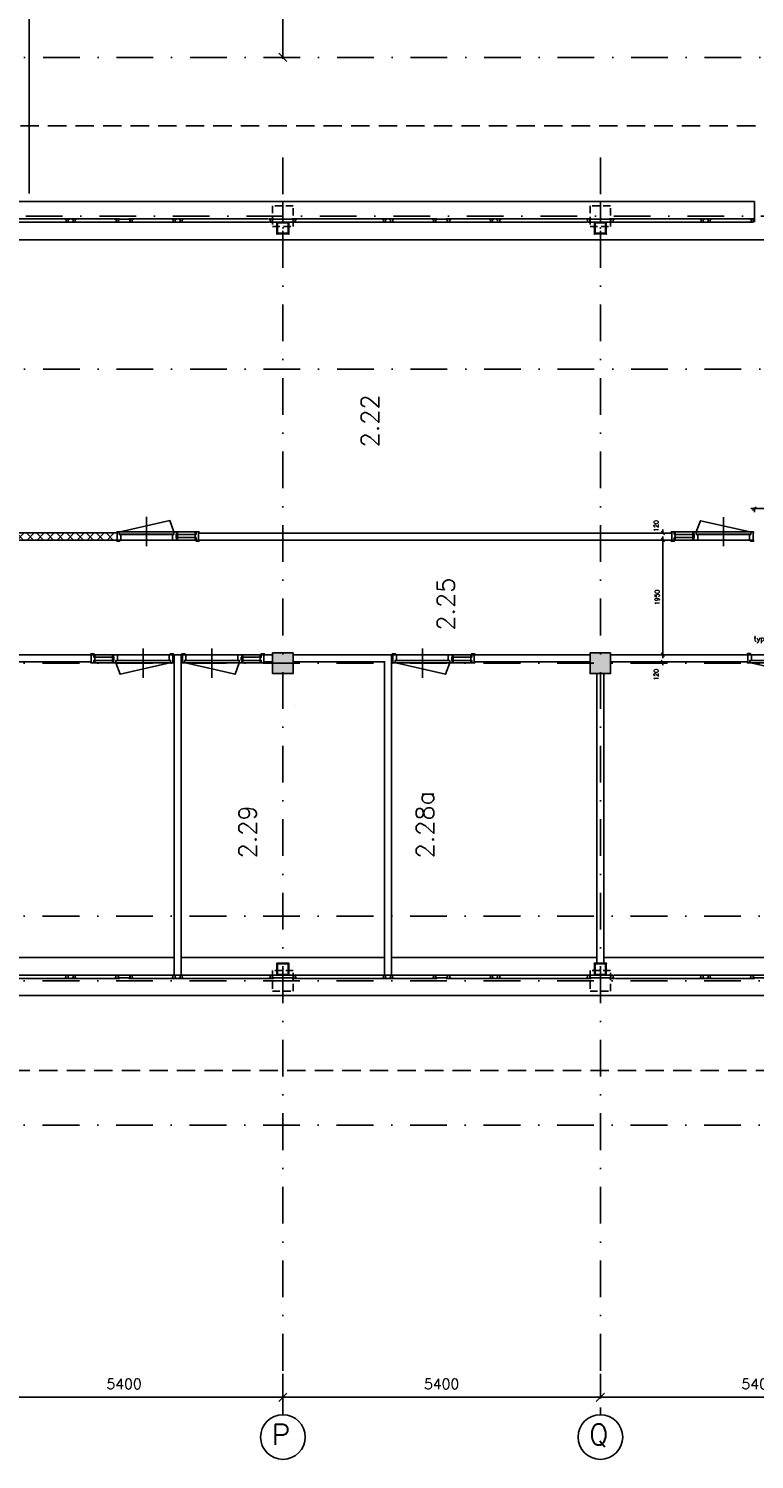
# Model space of a CAD drawing. Extents: x -33346 to 151546, y -8083 to 129543.
# Tile 31 of 68: x 50458 to 62802, y 24112 to 48437. Entities that reach past the tile are written whole.
import ezdxf

# ---------------------------------------------------------------- set-up
doc = ezdxf.new("R2010")
doc.units = 0
doc.header["$LTSCALE"] = 50
doc.header["$MEASUREMENT"] = 0
doc.header["$PDSIZE"] = -1
for name, pattern in [('DASHED', [0.75, 0.5, -0.25]), ('HIDDEN', [9.375, 6.25, -3.125]), ('XREF2$0$DASHDOT', [25, 12.5, -6.25, 0, -6.25])]:
    doc.linetypes.add(name, pattern=pattern)
doc.layers.get('0').update_dxf_attribs({"linetype": 'CONTINUOUS'})
doc.layers.get('DEFPOINTS').update_dxf_attribs({"linetype": 'CONTINUOUS'})
for name, color, linetype in [('1', 7, 'CONTINUOUS'), ('_BESTAAND_ONGEWIJZIGD', 8, 'CONTINUOUS'), ('_DETAILNUMMERS', 4, 'CONTINUOUS'), ('_KOLOMBESTAAND', 212, 'CONTINUOUS'), ('A--A28--_F-2--', 7, 'CONTINUOUS'), ('A--L$7A1-_STRAMIEN', 1, 'CONTINUOUS'), ('A--L21--', 3, 'CONTINUOUS'), ('A--L21A4_BUITENWAND', 4, 'CONTINUOUS'), ('A--L22--SOLID', 111, 'CONTINUOUS'), ('A--L28--', 7, 'CONTINUOUS'), ('A--L28--_F-2--', 7, 'CONTINUOUS'), ('A--L31--', 2, 'CONTINUOUS'), ('A--L32--', 7, 'CONTINUOUS'), ('A--L32--_F-2--', 7, 'CONTINUOUS'), ('A--L32--_F123-', 1, 'CONTINUOUS'), ('A--M$1A-_F123-', 1, 'CONTINUOUS'), ('A--T$1A-_F123-_RNR', 4, 'CONTINUOUS'), ('A--T01A-70_TEKST', 5, 'CONTINUOUS'), ('L1', 1, 'CONTINUOUS'), ('TEKST_KOZIJNMERK', 2, 'CONTINUOUS'), ('X--LR---_CP', 7, 'CONTINUOUS'), ('XREF2$0$A--L$7A1-_STRAMIEN', 1, 'CONTINUOUS'), ('XREF2$0$A--L$7A3-_STRAMIEN', 3, 'CONTINUOUS'), ('XREF2$0$A--L$7AC3-_STRAMIE', 3, 'XREF2$0$DASHDOT'), ('XREF2$0$A--M$1A-_F123-', 1, 'CONTINUOUS'), ('XREF2$0$A--T$7A8-_STRAMIEN', 8, 'XREF2$0$DASHDOT')]:
    doc.layers.add(name, color=color, linetype=linetype)
doc.styles.add('ALFA-0_25', font='ROMANS')
doc.styles.add('B-01', font='SIMPLEX.SHX', dxfattribs={"width": 0.8, "height": 4.5})
doc.styles.add('XREF2$0$HIEMSTRA', font='romans.shx')
doc.dimstyles.new('STANDARD$0', dxfattribs={"dimscale": 50, "dimtxt": 2.5, "dimasz": 2, "dimexe": 2, "dimexo": 0, "dimgap": 2, "dimtad": 1, "dimdec": 0, "dimzin": 0, "dimtxsty": 'ALFA-0_25', "dimblk1": 'OBLIQUE', "dimblk2": 'OBLIQUE', "dimsah": 1, "dimcen": -3, "dimdle": 2, "dimclrd": 1, "dimclre": 1, "dimclrt": 2, "dimazin": 3, "dimtfac": 0.666667, "dimtofl": 0, "dimtmove": 0, "dimatfit": 3, "dimtvp": 0.833333, "dimtolj": 1, "dimtzin": 0})
doc.dimstyles.new('XREF2$0$STANDARD', dxfattribs={"dimscale": 70, "dimtxt": 2.5, "dimasz": 2, "dimexe": 0.3, "dimexo": 0.3, "dimgap": 2, "dimtad": 1, "dimdec": 0, "dimzin": 0, "dimtxsty": 'XREF2$0$HIEMSTRA', "dimblk1": 'XREF2$0$_OBLIQUE', "dimblk2": 'XREF2$0$_OBLIQUE', "dimsah": 1, "dimcen": -0.09, "dimdle": 0.3, "dimclrd": 1, "dimclre": 1, "dimclrt": 4, "dimazin": 3, "dimtfac": 1, "dimtdec": 4, "dimtix": 1, "dimtofl": 0, "dimtmove": 0, "dimatfit": 3, "dimtvp": 625, "dimtolj": 1, "dimtzin": 0})

# ---------------------------------------------------------------- blocks, each defined once
blk = doc.blocks.new('6432')
at = {"layer": '1', "color": 1, "linetype": 'CONTINUOUS'}
blk.add_line((0, 0), (0, 80), dxfattribs=at)
at = {"layer": '_BESTAAND_ONGEWIJZIGD', "linetype": 'CONTINUOUS'}
blk.add_lwpolyline([(0, 0), (-4, 0), (-4, 22), (-57, 22), (-57, 58), (-4, 58), (-4, 80), (0, 80)], close=True, dxfattribs=at)
blk = doc.blocks.new('XREF2$0$_OBLIQUE')
at = {"color": 0, "linetype": 'BYBLOCK'}
blk.add_line((-0.5, -0.5), (0.5, 0.5), dxfattribs=at)
blk = doc.blocks.new('*D995')
at = {"color": 1, "linetype": 'BYBLOCK'}
for p, q in [((-21147, 18400), (-20996, 18400)), ((-21017, 18421), (-21017, 15679)), ((-21147, 15700), (-20996, 15700))]:
    blk.add_line(p, q, dxfattribs=at)
at = {"layer": 'DEFPOINTS', "color": 0, "linetype": 'BYBLOCK'}
for p in [(-21168, 18400), (-21168, 15700), (-21017, 15700)]:
    blk.add_point(p, dxfattribs=at)
at = {"color": 1, "linetype": 'BYBLOCK', "xscale": 140, "yscale": 140, "zscale": 140}
for p, rotation in [((-21017, 18400), 90), ((-21017, 15700), 270)]:
    blk.add_blockref('XREF2$0$_OBLIQUE', p, dxfattribs=dict(at, rotation=rotation))
at = {"color": 4, "linetype": 'BYBLOCK', "insert": (-21245, 17050), "char_height": 175, "attachment_point": 5, "rotation": 90, "style": 'XREF2$0$HIEMSTRA'}
blk.add_mtext('\\A1;2700', dxfattribs=at)
blk = doc.blocks.new('*D1001')
at = {"color": 1, "linetype": 'BYBLOCK'}
for p, q in [((-26256, -6850), (-20814, -6850)), ((-26235, -7039), (-26235, -6829)), ((-20835, -7039), (-20835, -6829))]:
    blk.add_line(p, q, dxfattribs=at)
at = {"layer": 'DEFPOINTS', "color": 0, "linetype": 'BYBLOCK'}
for p in [(-20835, -6850), (-26235, -7060), (-20835, -7060)]:
    blk.add_point(p, dxfattribs=at)
at = {"color": 1, "linetype": 'BYBLOCK', "xscale": 140, "yscale": 140, "zscale": 140, "rotation": 180}
blk.add_blockref('XREF2$0$_OBLIQUE', (-26235, -6850), dxfattribs=at)
at = {"color": 1, "linetype": 'BYBLOCK', "xscale": 140, "yscale": 140, "zscale": 140}
blk.add_blockref('XREF2$0$_OBLIQUE', (-20835, -6850), dxfattribs=at)
at = {"color": 4, "linetype": 'BYBLOCK', "insert": (-23535, -6622), "char_height": 175, "attachment_point": 5, "style": 'XREF2$0$HIEMSTRA'}
blk.add_mtext('\\A1;5400', dxfattribs=at)
blk = doc.blocks.new('*D1002')
at = {"color": 1, "linetype": 'BYBLOCK'}
for p, q in [((-20835, -6452), (-20835, -6871)), ((-15435, -6452), (-15435, -6871)), ((-20856, -6850), (-15414, -6850))]:
    blk.add_line(p, q, dxfattribs=at)
at = {"layer": 'DEFPOINTS', "color": 0, "linetype": 'BYBLOCK'}
for p in [(-20835, -6431), (-15435, -6431), (-15435, -6850)]:
    blk.add_point(p, dxfattribs=at)
at = {"color": 1, "linetype": 'BYBLOCK', "xscale": 140, "yscale": 140, "zscale": 140, "rotation": 180}
blk.add_blockref('XREF2$0$_OBLIQUE', (-20835, -6850), dxfattribs=at)
at = {"color": 1, "linetype": 'BYBLOCK', "xscale": 140, "yscale": 140, "zscale": 140}
blk.add_blockref('XREF2$0$_OBLIQUE', (-15435, -6850), dxfattribs=at)
at = {"color": 4, "linetype": 'BYBLOCK', "insert": (-18135, -6622), "char_height": 175, "attachment_point": 5, "style": 'XREF2$0$HIEMSTRA'}
blk.add_mtext('\\A1;5400', dxfattribs=at)
blk = doc.blocks.new('*D1004')
at = {"color": 1, "linetype": 'BYBLOCK'}
for p, q in [((-15435, -6452), (-15435, -6871)), ((-10035, -6452), (-10035, -6871)), ((-10014, -6850), (-15456, -6850))]:
    blk.add_line(p, q, dxfattribs=at)
at = {"layer": 'DEFPOINTS', "color": 0, "linetype": 'BYBLOCK'}
for p in [(-15435, -6431), (-10035, -6431), (-15435, -6850)]:
    blk.add_point(p, dxfattribs=at)
at = {"color": 1, "linetype": 'BYBLOCK', "xscale": 140, "yscale": 140, "zscale": 140, "rotation": 180}
blk.add_blockref('XREF2$0$_OBLIQUE', (-15435, -6850), dxfattribs=at)
at = {"color": 1, "linetype": 'BYBLOCK', "xscale": 140, "yscale": 140, "zscale": 140}
blk.add_blockref('XREF2$0$_OBLIQUE', (-10035, -6850), dxfattribs=at)
at = {"color": 4, "linetype": 'BYBLOCK', "insert": (-12735, -6622), "char_height": 175, "attachment_point": 5, "style": 'XREF2$0$HIEMSTRA'}
blk.add_mtext('\\A1;5400', dxfattribs=at)
blk = doc.blocks.new('Q020593-')
at = {"layer": 'A--A28--_F-2--', "color": 3, "linetype": 'CONTINUOUS'}
for points in [[(-90, 90), (-100, -100), (-100, 100)], [(-90, 90), (-100, 100), (100, 100)], [(-90, 90), (-90, -90), (-100, -100)], [(100, 100), (90, 90), (-90, 90)], [(100, 100), (100, -100), (90, 90)], [(100, -100), (90, -90), (90, 90)], [(100, -100), (-100, -100), (-90, -90)], [(100, -100), (-90, -90), (90, -90)]]:
    blk.add_solid(points, dxfattribs=at)
at = {"layer": 'A--L28--_F-2--', "color": 3, "linetype": 'CONTINUOUS'}
blk.add_lwpolyline([(-100, -100), (-90, -90), (-90, 90), (90, 90), (90, -90), (-90, -90), (-100, -100), (100, -100), (100, 100), (-100, 100)], close=True, dxfattribs=at)
at = {"layer": 'X--LR---_CP', "color": 4, "linetype": 'CONTINUOUS'}
for p in [(-100, 0), (0, 0), (100, 0)]:
    blk.add_point(p, dxfattribs=at)
blk = doc.blocks.new('A$C2EE40F78')
at = {"layer": '_DETAILNUMMERS', "color": 2}
for points in [[(8, 139), (8, 18), (0, 18), (0, 0), (51, 0), (51, 43), (68, 43), (68, 96), (51, 96), (51, 139)], [(68, 96), (51, 96), (51, 139), (68, 139)], [(68, 0), (51, 0), (51, 43), (68, 43)], [(384, 139), (367, 139), (367, 96), (384, 96)], [(392, 43), (367, 43), (367, 96), (392, 96)], [(384, 0), (367, 0), (367, 43), (384, 43)], [(384, 139), (384, 96), (392, 96), (392, 43), (384, 43), (384, 0), (427, 0), (427, 43), (452, 43), (452, 139)], [(1392, 139), (1392, 18), (1400, 18), (1400, 0), (1357, 0), (1357, 43), (1332, 43), (1332, 139)]]:
    blk.add_lwpolyline(points, close=True, dxfattribs=at)
at = {"layer": 'A--L32--', "color": 1}
for p, q in [((1400, 0), (0, 0)), ((51, 139), (1332, 139)), ((51, 96), (392, 96)), ((51, 43), (392, 43)), ((452, 43), (1332, 43))]:
    blk.add_line(p, q, dxfattribs=at)
for points in [[(0, 139), (51, 139), (51, 157), (0, 157)], [(1357, 40), (1357, 0), (427, 0), (427, 40)], [(1400, 139), (1349, 139), (1349, 157), (1400, 157)]]:
    blk.add_lwpolyline(points, close=True, dxfattribs=at)
at = {"layer": 'A--L32--_F-2--', "color": 1, "linetype": 'CONTINUOUS'}
blk.add_lwpolyline([(1343, 0), (496.75, -191.25), (427, 0)], dxfattribs=at)
at = {"layer": 'A--L32--_F123-', "color": 1, "linetype": 'CONTINUOUS'}
blk.add_lwpolyline([(892, 243.62), (892, -253.38)], dxfattribs=at)
at = {"layer": 'X--LR---_CP'}
blk.add_point((532, 43), dxfattribs=at)
blk.add_point((532, 43), dxfattribs=at)
blk.add_point((532, 43), dxfattribs=at)
blk = doc.blocks.new('_OBLIQUE')
at = {"color": 0, "linetype": 'BYBLOCK'}
blk.add_line((-0.5, -0.5), (0.5, 0.5), dxfattribs=at)
blk = doc.blocks.new('*D516')
at = {"layer": 'A--M$1A-_F123-', "color": 1}
for p, q in [((61027, 39742), (61305, 39742)), ((61245, 37732), (61245, 39802)), ((61027, 37792), (61305, 37792))]:
    blk.add_line(p, q, dxfattribs=at)
at = {"layer": 'DEFPOINTS', "color": 0}
for p in [(61027, 39742), (61245, 39742), (61027, 37792)]:
    blk.add_point(p, dxfattribs=at)
at = {"layer": 'A--M$1A-_F123-', "color": 1, "xscale": 60, "yscale": 60, "zscale": 60}
for p, rotation in [((61245, 39742), 90), ((61245, 37792), 270)]:
    blk.add_blockref('_OBLIQUE', p, dxfattribs=dict(at, rotation=rotation))
at = {"layer": 'A--M$1A-_F123-', "color": 2, "insert": (61148, 38767), "char_height": 75, "attachment_point": 5, "rotation": 90, "style": 'ALFA-0_25'}
blk.add_mtext('\\A1;1950', dxfattribs=at)
blk = doc.blocks.new('*D517')
at = {"layer": 'A--M$1A-_F123-', "color": 1}
for p, q in [((61245, 39861), (61245, 39921)), ((61027, 39861), (61305, 39861)), ((61027, 39742), (61305, 39742)), ((61245, 39742), (61245, 39682))]:
    blk.add_line(p, q, dxfattribs=at)
at = {"layer": 'DEFPOINTS', "color": 0}
for p in [(61027, 39861), (61027, 39742), (61245, 39861)]:
    blk.add_point(p, dxfattribs=at)
at = {"layer": 'A--M$1A-_F123-', "color": 1, "xscale": 60, "yscale": 60, "zscale": 60}
for p, rotation in [((61245, 39861), 270), ((61245, 39742), 90)]:
    blk.add_blockref('_OBLIQUE', p, dxfattribs=dict(at, rotation=rotation))
at = {"layer": 'A--M$1A-_F123-', "color": 2, "insert": (61132, 39982), "char_height": 75, "attachment_point": 5, "rotation": 90, "style": 'ALFA-0_25'}
blk.add_mtext('\\A1;120', dxfattribs=at)
blk = doc.blocks.new('*D518')
at = {"layer": 'A--M$1A-_F123-', "color": 1}
for p, q in [((61027, 37792), (61305, 37792)), ((61245, 37792), (61245, 37852)), ((61027, 37672), (61305, 37672)), ((61245, 37672), (61245, 37612))]:
    blk.add_line(p, q, dxfattribs=at)
at = {"layer": 'DEFPOINTS', "color": 0}
for p in [(61027, 37792), (61245, 37792), (61027, 37672)]:
    blk.add_point(p, dxfattribs=at)
at = {"layer": 'A--M$1A-_F123-', "color": 1, "xscale": 60, "yscale": 60, "zscale": 60}
for p, rotation in [((61245, 37792), 270), ((61245, 37672), 90)]:
    blk.add_blockref('_OBLIQUE', p, dxfattribs=dict(at, rotation=rotation))
at = {"layer": 'A--M$1A-_F123-', "color": 2, "insert": (61132, 37453), "char_height": 75, "attachment_point": 5, "rotation": 90, "style": 'ALFA-0_25'}
blk.add_mtext('\\A1;120', dxfattribs=at)
blk = doc.blocks.new('*D519')
at = {"layer": 'A--M$1A-_F123-', "color": 1}
for p, q in [((62742, 40277), (63762, 40277)), ((62802, 40295), (62802, 40217)), ((63702, 40295), (63702, 40217))]:
    blk.add_line(p, q, dxfattribs=at)
at = {"layer": 'DEFPOINTS', "color": 0}
for p in [(62802, 40295), (63702, 40295), (63702, 40277)]:
    blk.add_point(p, dxfattribs=at)
at = {"layer": 'A--M$1A-_F123-', "color": 1, "xscale": 60, "yscale": 60, "zscale": 60, "rotation": 180}
blk.add_blockref('_OBLIQUE', (62802, 40277), dxfattribs=at)
at = {"layer": 'A--M$1A-_F123-', "color": 1, "xscale": 60, "yscale": 60, "zscale": 60}
blk.add_blockref('_OBLIQUE', (63702, 40277), dxfattribs=at)
at = {"layer": 'A--M$1A-_F123-', "color": 2, "insert": (63252, 40374), "char_height": 75, "attachment_point": 5, "style": 'ALFA-0_25'}
blk.add_mtext('\\A1;900', dxfattribs=at)
blk = doc.blocks.new('XREF2')
at = {"layer": 'XREF2$0$A--L$7A1-_STRAMIEN'}
for centre in [(-20834.938, -7755.117), (-15434.938, -7755.117)]:
    blk.add_circle(centre, 379.497, dxfattribs=at)
at = {"layer": 'XREF2$0$A--L$7AC3-_STRAMIE'}
blk.add_line((-66174.285, 5400), (-500, 5400), dxfattribs=at)
at = {"layer": 'XREF2$0$A--T$7A8-_STRAMIEN', "color": 8}
for p, q in [((-66167.142, 15700), (-500, 15700)), ((-20834.938, 14000), (-20834.938, -7375.62)), ((-15434.938, 14000), (-15434.938, -7375.62)), ((-108962.956, 13000), (-500, 13000)), ((-66167.142, 10400), (-540.602, 10400)), ((-66174.285, 1100), (-500, 1100)), ((-66174.285, 0), (-500, 0)), ((-66174.285, -2450), (-500, -2450))]:
    blk.add_line(p, q, dxfattribs=at)
at = {"layer": 'XREF2$0$A--L$7A3-_STRAMIEN', "style": 'XREF2$0$HIEMSTRA'}
for s, p in [('P', (-21026.686, -7888.319)), ('Q', (-15626.686, -7888.319))]:
    blk.add_text(s, height=350, dxfattribs=at).set_placement(p)
at = {"layer": 'XREF2$0$A--M$1A-_F123-', "linetype": 'CONTINUOUS'}
dim = blk.add_linear_dim(base=(-20836.185, 15700), p1=(-20986.555, 18400), p2=(-20986.555, 15700), angle=90, dimstyle='XREF2$0$STANDARD', dxfattribs=at)
dim.commit()
dim.dimension.update_dxf_attribs({"geometry": '*D995', "text_midpoint": (-21063.685, 17050), "insert": (181.162, 0)})
for base, p1, p2, picture, middle in [((-20834.938, -7078.621), (-26234.938, -7289.065), (-20834.938, -7289.065), '*D1001', (-23534.938, -6851.121)), ((-15434.938, -7078.621), (-20834.938, -6659.802), (-15434.938, -6659.802), '*D1002', (-18134.938, -6851.121)), ((-15434.938, -7078.621), (-10034.938, -6659.802), (-15434.938, -6659.802), '*D1004', (-12734.938, -6851.121))]:
    dim = blk.add_linear_dim(base=base, p1=p1, p2=p2, dimstyle='XREF2$0$STANDARD', dxfattribs=at)
    dim.commit()
    dim.dimension.update_dxf_attribs({"geometry": picture, "text_midpoint": middle, "insert": (0, -229.069)})

msp = doc.modelspace()

# ---------------------------------------------------------------- hatches: boundary and pattern name
at = {"layer": '_KOLOMBESTAAND'}
for points in [[(54957, 37821.9), (54957, 37471.9), (54607, 37471.9), (54607, 37821.9)], [(60357, 37821.9), (60357, 37471.9), (60007, 37471.9), (60007, 37821.9)]]:
    msp.add_hatch(color=256, dxfattribs=at).paths.add_polyline_path(points)
at = {"layer": 'A--L$7A1-_STRAMIEN'}
h = msp.add_hatch(dxfattribs=at)
h.set_pattern_fill('ALFAKRS', color=256, scale=120, style=0)
h.set_pattern_definition([(45, (0, 0), (-84.85281, 84.85281), []), (135, (0, 0), (-84.85281, -84.85281), [])])
h.paths.add_polyline_path([(51965.2, 39862.4), (49382.4, 39862.4), (49382.2, 39742.4), (51965.2, 39742.4)])

# ---------------------------------------------------------------- linework, layer by layer
at = {"layer": '_BESTAAND_ONGEWIJZIGD'}
for p, q in [((49598.2, 45146.8), (51944.5, 45146.8)), ((51922.5, 45203.8), (49620.2, 45203.8)), ((54549.8, 45146.8), (52220.5, 45146.8)), ((52242, 45203.8), (54527.2, 45203.8)), ((54998.2, 45146.8), (57344.5, 45146.8)), ((57322.5, 45203.8), (55020.2, 45203.8)), ((59949.8, 45146.8), (57620.5, 45146.8)), ((57642, 45203.8), (59927.2, 45203.8)), ((60398.2, 45146.8), (62744.5, 45146.8)), ((62722.5, 45203.8), (60420.2, 45203.8)), ((49614.5, 32346.9), (51943.8, 32346.9)), ((51922.3, 32289.9), (49637, 32289.9)), ((54566.1, 32346.9), (52219.8, 32346.9)), ((52241.8, 32289.9), (54544.1, 32289.9)), ((55014.5, 32346.9), (57343.8, 32346.9)), ((57322.3, 32289.9), (55037, 32289.9)), ((59966.1, 32346.9), (57619.8, 32346.9)), ((57641.8, 32289.9), (59944.1, 32289.9)), ((60414.5, 32346.9), (62743.8, 32346.9)), ((62722.3, 32289.9), (60437, 32289.9))]:
    msp.add_line(p, q, dxfattribs=at)
at = {"layer": '_BESTAAND_ONGEWIJZIGD', "linetype": 'HIDDEN'}
for points in [[(67037.3, 44220), (67037.3, 46782.5), (48067.3, 46782.5), (48067.3, 43012)], [(71512, 34947.1), (72512, 34947.1), (72512, 31722.5), (72512, 30722.5), (31577, 30722.5)]]:
    msp.add_lwpolyline(points, dxfattribs=at)
at = {"layer": '_BESTAAND_ONGEWIJZIGD'}
for points in [[(54607.2, 45146.8), (54782.2, 45146.8), (54782.2, 45496.1), (54607.2, 45496.1), (49557.2, 45496.1), (49382.2, 45496.1), (49382.2, 45146.8), (49556.7, 45146.8)], [(60007.2, 45146.8), (60182.2, 45146.8), (60182.2, 45496.1), (60007.2, 45496.1), (54957.2, 45496.1), (54782.2, 45496.1), (54782.2, 45146.8), (54956.7, 45146.8)], [(62802.5, 45146.8), (62802.5, 45146.8), (62802.5, 45496.1), (62802.5, 45496.1), (60357.2, 45496.1), (60182.2, 45496.1), (60182.2, 45146.8), (60356.7, 45146.8)], [(54607.7, 45146.8), (54607.7, 45196.1), (54782.2, 45196.1)], [(54956.7, 45146.8), (54956.7, 45196.1), (54782.2, 45196.1)], [(60007.7, 45146.8), (60007.7, 45196.1), (60182.2, 45196.1)], [(49557, 32346.9), (49382, 32346.9), (49382, 31997.6), (49557, 31997.6), (54607, 31997.6), (54782, 31997.6), (54782, 32346.9), (54607.6, 32346.9)], [(54607.6, 32346.9), (54607.6, 32297.6), (54782.1, 32297.6)], [(54957, 32346.9), (54782, 32346.9), (54782, 31997.6), (54957, 31997.6), (60007, 31997.6), (60182, 31997.6), (60182, 32346.9), (60007.6, 32346.9)], [(54956.5, 32346.9), (54956.5, 32297.6), (54782.1, 32297.6)], [(60007.6, 32346.9), (60007.6, 32297.6), (60182.1, 32297.6)], [(60357, 32346.9), (60182, 32346.9), (60182, 31997.6), (60357, 31997.6), (65407, 31997.6), (65582, 31997.6), (65582, 32346.9), (65407.6, 32346.9)], [(60356.5, 32346.9), (60356.5, 32297.6), (60182.1, 32297.6)]]:
    msp.add_lwpolyline(points, dxfattribs=at)
at = {"layer": '_BESTAAND_ONGEWIJZIGD', "linetype": 'CONTINUOUS'}
for points in [[(51152.5, 45203.8), (51072.5, 45203.8), (51072.5, 45199.8), (51094.5, 45199.8), (51094.5, 45146.8), (51130.5, 45146.8), (51130.5, 45199.8), (51152.5, 45199.8)], [(51272.5, 45203.8), (51192.5, 45203.8), (51192.5, 45199.8), (51214.5, 45199.8), (51214.5, 45146.8), (51250.5, 45146.8), (51250.5, 45199.8), (51272.5, 45199.8)], [(52002.5, 45203.8), (51922.5, 45203.8), (51922.5, 45199.8), (51944.5, 45199.8), (51944.5, 45146.8), (51980.5, 45146.8), (51980.5, 45199.8), (52002.5, 45199.8)], [(52242.5, 45203.8), (52162.5, 45203.8), (52162.5, 45199.8), (52184.5, 45199.8), (52184.5, 45146.8), (52220.5, 45146.8), (52220.5, 45199.8), (52242.5, 45199.8)], [(52972.5, 45203.8), (52892.5, 45203.8), (52892.5, 45199.8), (52914.5, 45199.8), (52914.5, 45146.8), (52950.5, 45146.8), (52950.5, 45199.8), (52972.5, 45199.8)], [(53092.5, 45203.8), (53012.5, 45203.8), (53012.5, 45199.8), (53034.5, 45199.8), (53034.5, 45146.8), (53070.5, 45146.8), (53070.5, 45199.8), (53092.5, 45199.8)], [(54624.2, 45203.8), (54544.2, 45203.8), (54544.2, 45199.8), (54566.2, 45199.8), (54566.2, 45146.8), (54602.2, 45146.8), (54602.2, 45199.8), (54624.2, 45199.8)], [(55020.2, 45203.8), (54940.2, 45203.8), (54940.2, 45199.8), (54962.2, 45199.8), (54962.2, 45146.8), (54998.2, 45146.8), (54998.2, 45199.8), (55020.2, 45199.8)], [(56552.5, 45203.8), (56472.5, 45203.8), (56472.5, 45199.8), (56494.5, 45199.8), (56494.5, 45146.8), (56530.5, 45146.8), (56530.5, 45199.8), (56552.5, 45199.8)], [(56672.5, 45203.8), (56592.5, 45203.8), (56592.5, 45199.8), (56614.5, 45199.8), (56614.5, 45146.8), (56650.5, 45146.8), (56650.5, 45199.8), (56672.5, 45199.8)], [(57402.5, 45203.8), (57322.5, 45203.8), (57322.5, 45199.8), (57344.5, 45199.8), (57344.5, 45146.8), (57380.5, 45146.8), (57380.5, 45199.8), (57402.5, 45199.8)], [(57642.5, 45203.8), (57562.5, 45203.8), (57562.5, 45199.8), (57584.5, 45199.8), (57584.5, 45146.8), (57620.5, 45146.8), (57620.5, 45199.8), (57642.5, 45199.8)], [(58372.5, 45203.8), (58292.5, 45203.8), (58292.5, 45199.8), (58314.5, 45199.8), (58314.5, 45146.8), (58350.5, 45146.8), (58350.5, 45199.8), (58372.5, 45199.8)], [(58492.5, 45203.8), (58412.5, 45203.8), (58412.5, 45199.8), (58434.5, 45199.8), (58434.5, 45146.8), (58470.5, 45146.8), (58470.5, 45199.8), (58492.5, 45199.8)], [(60024.2, 45203.8), (59944.2, 45203.8), (59944.2, 45199.8), (59966.2, 45199.8), (59966.2, 45146.8), (60002.2, 45146.8), (60002.2, 45199.8), (60024.2, 45199.8)], [(51071.8, 32289.9), (51151.8, 32289.9), (51151.8, 32293.9), (51129.8, 32293.9), (51129.8, 32346.9), (51093.8, 32346.9), (51093.8, 32293.9), (51071.8, 32293.9)], [(51191.8, 32289.9), (51271.8, 32289.9), (51271.8, 32293.9), (51249.8, 32293.9), (51249.8, 32346.9), (51213.8, 32346.9), (51213.8, 32293.9), (51191.8, 32293.9)], [(51921.8, 32289.9), (52001.8, 32289.9), (52001.8, 32293.9), (51979.8, 32293.9), (51979.8, 32346.9), (51943.8, 32346.9), (51943.8, 32293.9), (51921.8, 32293.9)], [(52161.8, 32289.9), (52241.8, 32289.9), (52241.8, 32293.9), (52219.8, 32293.9), (52219.8, 32346.9), (52183.8, 32346.9), (52183.8, 32293.9), (52161.8, 32293.9)], [(52891.8, 32289.9), (52971.8, 32289.9), (52971.8, 32293.9), (52949.8, 32293.9), (52949.8, 32346.9), (52913.8, 32346.9), (52913.8, 32293.9), (52891.8, 32293.9)], [(53011.8, 32289.9), (53091.8, 32289.9), (53091.8, 32293.9), (53069.8, 32293.9), (53069.8, 32346.9), (53033.8, 32346.9), (53033.8, 32293.9), (53011.8, 32293.9)], [(54544.1, 32289.9), (54624.1, 32289.9), (54624.1, 32293.9), (54602.1, 32293.9), (54602.1, 32346.9), (54566.1, 32346.9), (54566.1, 32293.9), (54544.1, 32293.9)], [(54940.1, 32289.9), (55020.1, 32289.9), (55020.1, 32293.9), (54998.1, 32293.9), (54998.1, 32346.9), (54962.1, 32346.9), (54962.1, 32293.9), (54940.1, 32293.9)], [(56471.8, 32289.9), (56551.8, 32289.9), (56551.8, 32293.9), (56529.8, 32293.9), (56529.8, 32346.9), (56493.8, 32346.9), (56493.8, 32293.9), (56471.8, 32293.9)], [(56591.8, 32289.9), (56671.8, 32289.9), (56671.8, 32293.9), (56649.8, 32293.9), (56649.8, 32346.9), (56613.8, 32346.9), (56613.8, 32293.9), (56591.8, 32293.9)], [(57321.8, 32289.9), (57401.8, 32289.9), (57401.8, 32293.9), (57379.8, 32293.9), (57379.8, 32346.9), (57343.8, 32346.9), (57343.8, 32293.9), (57321.8, 32293.9)], [(57561.8, 32289.9), (57641.8, 32289.9), (57641.8, 32293.9), (57619.8, 32293.9), (57619.8, 32346.9), (57583.8, 32346.9), (57583.8, 32293.9), (57561.8, 32293.9)], [(58291.8, 32289.9), (58371.8, 32289.9), (58371.8, 32293.9), (58349.8, 32293.9), (58349.8, 32346.9), (58313.8, 32346.9), (58313.8, 32293.9), (58291.8, 32293.9)], [(58411.8, 32289.9), (58491.8, 32289.9), (58491.8, 32293.9), (58469.8, 32293.9), (58469.8, 32346.9), (58433.8, 32346.9), (58433.8, 32293.9), (58411.8, 32293.9)], [(59944.1, 32289.9), (60024.1, 32289.9), (60024.1, 32293.9), (60002.1, 32293.9), (60002.1, 32346.9), (59966.1, 32346.9), (59966.1, 32293.9), (59944.1, 32293.9)], [(60340.1, 32289.9), (60420.1, 32289.9), (60420.1, 32293.9), (60398.1, 32293.9), (60398.1, 32346.9), (60362.1, 32346.9), (60362.1, 32293.9), (60340.1, 32293.9)], [(61871.8, 32289.9), (61951.8, 32289.9), (61951.8, 32293.9), (61929.8, 32293.9), (61929.8, 32346.9), (61893.8, 32346.9), (61893.8, 32293.9), (61871.8, 32293.9)], [(61991.8, 32289.9), (62071.8, 32289.9), (62071.8, 32293.9), (62049.8, 32293.9), (62049.8, 32346.9), (62013.8, 32346.9), (62013.8, 32293.9), (61991.8, 32293.9)], [(62721.8, 32289.9), (62801.8, 32289.9), (62801.8, 32293.9), (62779.8, 32293.9), (62779.8, 32346.9), (62743.8, 32346.9), (62743.8, 32293.9), (62721.8, 32293.9)]]:
    msp.add_lwpolyline(points, close=True, dxfattribs=at)
at = {"layer": '_BESTAAND_ONGEWIJZIGD'}
for points in [[(52177.7, 45197.3), (51986.2, 45197.3), (51986.2, 45146.8), (52177.7, 45146.8)], [(57577.7, 45197.3), (57386.2, 45197.3), (57386.2, 45146.8), (57577.7, 45146.8)], [(51986.6, 32296.5), (52178.1, 32296.5), (52178.1, 32346.9), (51986.6, 32346.9)], [(57386.6, 32296.5), (57578.1, 32296.5), (57578.1, 32346.9), (57386.6, 32346.9)], [(62786.6, 32296.5), (62978.1, 32296.5), (62978.1, 32346.9), (62786.6, 32346.9)]]:
    msp.add_lwpolyline(points, close=True, dxfattribs=at)
at = {"layer": 'A--L$7A1-_STRAMIEN'}
msp.add_line((53931.4, 39741.4), (50952.7, 39741.4), dxfattribs=at)
at = {"layer": 'A--L21--'}
for p, q in [((52942, 44846.8), (49482.2, 44846.8)), ((60281.9, 44846.8), (52942, 44846.8)), ((60281.9, 44846.8), (65582.4, 44846.8)), ((49482, 32646.9), (52931.8, 32646.9)), ((53051.8, 32646.9), (56511.6, 32646.9)), ((56631.6, 32646.9), (60082, 32646.9)), ((60082, 32646.9), (60122, 32646.9)), ((60242, 32646.9), (65482, 32646.9))]:
    msp.add_line(p, q, dxfattribs=at)
at = {"layer": 'A--L21--', "color": 2, "linetype": 'CONTINUOUS'}
for points in [[(51965.2, 39862.4), (49382.4, 39862.4), (49382.2, 39742.4), (51965.2, 39742.4)], [(53349.2, 39741.4), (61395.2, 39741.4), (61395.2, 39861.4), (53349.2, 39861.4)], [(51524.8, 37791.9), (49557, 37791.9), (49557, 37671.9), (51524.8, 37671.9)], [(53051.8, 37791.9), (53051.8, 32346.9), (52931.8, 32346.9), (52931.8, 37791.9)], [(54458.8, 37791.9), (54607, 37791.9), (54607, 37671.9), (54458.8, 37671.9)], [(56631.6, 37791.9), (56631.6, 32346.9), (56511.6, 32346.9), (56511.6, 37671.9), (56457.5, 37671.9), (54957, 37671.9), (54957, 37791.9), (56511.6, 37791.9)], [(58038.6, 37671.9), (60007, 37671.9), (60007, 37791.9), (58038.6, 37791.9)], [(62690.4, 37671.9), (60357, 37671.9), (60357, 37791.9), (62690.4, 37791.9)], [(60242, 37471.9), (60242, 32546.9), (60122, 32546.9), (60122, 37471.9)]]:
    msp.add_lwpolyline(points, close=True, dxfattribs=at)
at = {"layer": 'A--L21A4_BUITENWAND', "linetype": 'CONTINUOUS'}
msp.add_line((50468.1, 90301.5), (50468.1, 45636.2), dxfattribs=at)
at = {"layer": 'A--L22--SOLID'}
for p in [(54781.7, 45201.1), (54782, 45201.1), (54782.5, 45201.1), (60181.7, 45201.1), (60182, 45201.1), (60182.5, 45201.1), (54781.8, 32292.6), (54782.3, 32292.6), (54782.5, 32292.6), (60181.8, 32292.6), (60182.3, 32292.6), (60182.5, 32292.6)]:
    msp.add_point(p, dxfattribs=at)
at = {"layer": 'A--L28--', "color": 1, "linetype": 'DASHED', "ltscale": 5}
for points in [[(54607, 45071.9), (54957, 45071.9), (54957, 45421.9), (54607, 45421.9)], [(60007, 45071.9), (60357, 45071.9), (60357, 45421.9), (60007, 45421.9)], [(54957, 32421.9), (54607, 32421.9), (54607, 32071.9), (54957, 32071.9)], [(60357, 32421.9), (60007, 32421.9), (60007, 32071.9), (60357, 32071.9)]]:
    msp.add_lwpolyline(points, close=True, dxfattribs=at)
at = {"layer": 'A--L28--', "color": 3}
for points in [[(54957, 37821.9), (54957, 37471.9), (54607, 37471.9), (54607, 37821.9)], [(60357, 37821.9), (60357, 37471.9), (60007, 37471.9), (60007, 37821.9)]]:
    msp.add_lwpolyline(points, close=True, dxfattribs=at)
at = {"layer": 'L1'}
msp.add_line((55001.4, 36937), (55001.4, 36937), dxfattribs=at)
at = {"layer": 'L1', "color": 2}
msp.add_lwpolyline([(60356.7, 45146.8), (60356.7, 45196.1), (60182.2, 45196.1)], dxfattribs=at)
at = {"layer": 'X--LR---_CP', "linetype": 'CONTINUOUS'}
for p in [(54682.2, 44946.8), (60082.2, 44946.8), (54882, 32546.9), (60282, 32546.9)]:
    msp.add_point(p, dxfattribs=at)
at = {"layer": 'X--LR---_CP', "color": 1, "linetype": 'CONTINUOUS'}
for p in [(54882.2, 44946.8), (54882.2, 44946.8), (60282.2, 44946.8), (60282.2, 44946.8), (54682, 32546.9), (54682, 32546.9), (60082, 32546.9), (60082, 32546.9)]:
    msp.add_point(p, dxfattribs=at)

# ---------------------------------------------------------------- block references
at = {"layer": 'A--L28--', "rotation": 180}
for p in [(54782, 45046.9), (60182, 45046.9)]:
    msp.add_blockref('Q020593-', p, dxfattribs=at)
at = {"layer": 'A--L28--'}
for p in [(54782, 32446.9), (60182, 32446.9)]:
    msp.add_blockref('Q020593-', p, dxfattribs=at)
at = {"layer": 'A--L31--', "linetype": 'CONTINUOUS', "xscale": -1, "rotation": 270}
for p in [(60340.2, 45203.8), (61872.5, 45203.8), (61992.5, 45203.8), (62722.5, 45203.8)]:
    msp.add_blockref('6432', p, dxfattribs=at)
at = {"layer": 'A--L32--', "color": 1, "rotation": 180}
msp.add_blockref('A$C2EE40F78', (53357.2, 39880.4), dxfattribs=at)
at = {"layer": 'A--L32--', "color": 1, "xscale": -1, "rotation": 180}
msp.add_blockref('A$C2EE40F78', (61387.2, 39879.9), dxfattribs=at)
at = {"layer": 'A--L32--', "color": 1}
msp.add_blockref('A$C2EE40F78', (51516.8, 37652.9), dxfattribs=at)
at = {"layer": 'A--L32--', "color": 1, "xscale": -1}
for p in [(54466.8, 37652.9), (58046.6, 37652.9), (64082.4, 37653.9)]:
    msp.add_blockref('A$C2EE40F78', p, dxfattribs=at)
at = {"layer": 'A--T01A-70_TEKST', "color": 4}
msp.add_blockref('XREF2', (75617.3, 32246.9), dxfattribs=at)

# ---------------------------------------------------------------- texts
at = {"layer": 'A--T$1A-_F123-_RNR', "style": 'ALFA-0_25'}
for s, p in [('2.22', (56413.2, 41317.2)), ('2.25', (57704.3, 38201.3)), ('2.28a', (57350, 34329.6)), ('2.29', (54331.9, 34329.6))]:
    msp.add_text(s, height=300, rotation=90, dxfattribs=at).set_placement(p)
at = {"layer": 'TEKST_KOZIJNMERK', "style": 'B-01'}
msp.add_text('type g2', height=90, dxfattribs=at).set_placement((62792, 38021.4))

# ---------------------------------------------------------------- dimensions: what is measured, and where the dimension line sits
at = {"layer": 'A--M$1A-_F123-'}
dim = msp.add_linear_dim(base=(63702.2, 40276.7), p1=(62802.2, 40295.1), p2=(63702.2, 40295.1), dimstyle='STANDARD$0', override={"dimscale": 30}, dxfattribs=at)
dim.commit()
dim.dimension.update_dxf_attribs({"geometry": '*D519', "text_midpoint": (63252.2, 40374.2)})
for base, p1, p2, picture, middle in [((61245.4739586, 39861.3582162), (61027.0469205, 39741.8582162), (61027.0469205, 39861.3582162), '*D517', (61131.8890645, 39981.9936291)), ((61245.4739586, 37791.8582162), (61027.0469205, 37672.3582162), (61027.0469205, 37791.8582162), '*D518', (61131.8890645, 37452.9704207))]:
    dim = msp.add_linear_dim(base=base, p1=p1, p2=p2, angle=90, dimstyle='STANDARD$0', override={"dimscale": 30}, dxfattribs=at)
    dim.commit()
    dim.dimension.update_dxf_attribs({"geometry": picture, "text_midpoint": middle, "dimtype": 160})
dim = msp.add_linear_dim(base=(61245.5, 39741.9), p1=(61027, 37791.9), p2=(61027, 39741.9), angle=90, dimstyle='STANDARD$0', override={"dimscale": 30}, dxfattribs=at)
dim.commit()
dim.dimension.update_dxf_attribs({"geometry": '*D516', "text_midpoint": (61148, 38766.9)})

doc.saveas('drawing.dxf')
